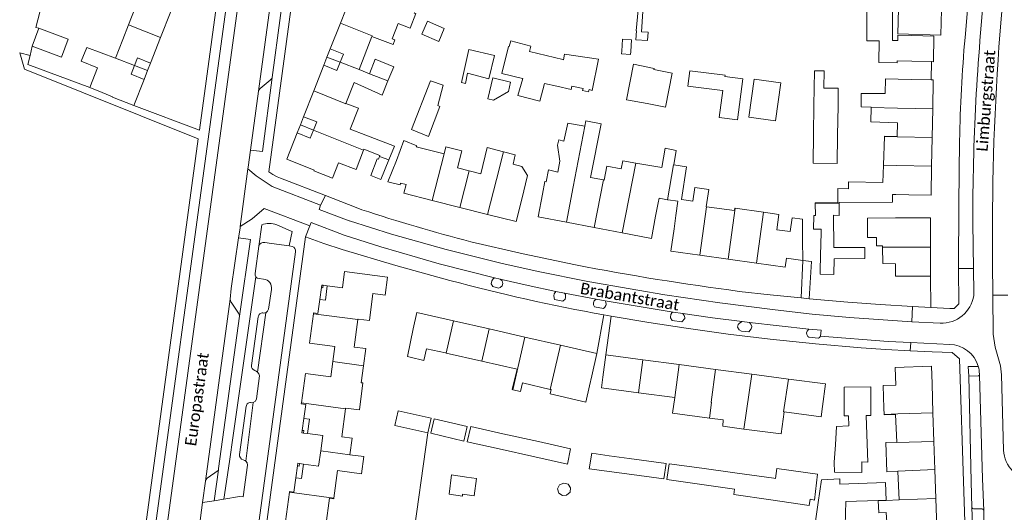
# Model space of a CAD drawing. Extents: x 177628 to 188968, y 384226 to 390673.
# Tile 154 of 256: x 183580 to 183794, y 386141 to 386248. Entities that reach past the tile are written whole.
import ezdxf

# ---------------------------------------------------------------- set-up
doc = ezdxf.new("R2010")
doc.units = 0
for name, color, linetype, lineweight in [('B01_F', 14, 'Continuous', 9), ('B01_T', 14, 'Continuous', 9), ('B02_F', 14, 'Continuous', 9), ('B02_T', 14, 'Continuous', 9), ('B07_D', 14, 'Continuous', 9), ('B11_F', 14, 'Continuous', 9), ('B11_S', 14, 'Continuous', 9), ('B14_F', 14, 'Continuous', 9), ('T03_F', 253, 'Continuous', 9), ('T04_F', 253, 'HAAG', 9), ('T04_T', 253, 'HAAG', 9), ('T05_F', 253, 'Continuous', 9), ('T22_F', 253, 'Continuous', 9), ('T22_T', 253, 'Continuous', 9), ('V00_F', 8, 'Continuous', 9), ('V00_T', 8, 'Continuous', 9), ('Z06', 7, 'Continuous', 9)]:
    doc.layers.add(name, color=color, linetype=linetype, lineweight=lineweight)
doc.styles.add('Legend', font='calibri.ttf')
doc.linetypes.add('HAAG', pattern='A,4,-1,[5,TOPOCAD.SHX,S=0.35,R=0,X=-0.35,Y=-0.35],-1', length=6)

msp = doc.modelspace()

# ---------------------------------------------------------------- linework, layer by layer
at = {"layer": 'B01_F', "linetype": 'Continuous'}
for points in [[(183770.076, 386243.62), (183770.082, 386255.5), (183764.517, 386255.503), (183764.511, 386243.494)], [(183764.511, 386243.494), (183767.188, 386243.493)], [(183774.289, 386244.691), (183771.247, 386244.768)], [(183771.092, 386239.185), (183774.295, 386239.104)], [(183768.55, 386235.221), (183771.329, 386235.166)], [(183597.931, 386232.252), (183595.252, 386233.326)], [(183663.637, 386221.783), (183662.048, 386217.452)], [(183649.414, 386216.952), (183653.245, 386215.5), (183654.861, 386219.714)], [(183654.861, 386219.714), (183654.929, 386219.89), (183658.412, 386218.525), (183658.35, 386218.363)], [(183660.393, 386217.571), (183661.605, 386220.564)], [(183695.16, 386215.434), (183694.633, 386212.802)], [(183689.362, 386209.002), (183690.596, 386214.183)], [(183722.908, 386205.444), (183723.322, 386208.579), (183721.211, 386208.891)], [(183758.439, 386208.129), (183758.437, 386208.34), (183770.08, 386208.38), (183770.063, 386210.061), (183770.849, 386210.046)], [(183753.274, 386208.153), (183753.273, 386208.24)], [(183770.735, 386204.961), (183764.66, 386204.923)], [(183665.673, 386180.773), (183664.409, 386174.721)], [(183704.097, 386168.37), (183703.287, 386164.825)], [(183768.197, 386163.475), (183768.242, 386162.123)], [(183768.242, 386162.123), (183768.244, 386162.048)]]:
    msp.add_lwpolyline(points, dxfattribs=at)
at = {"layer": 'B01_T', "linetype": 'Continuous'}
for points in [[(183649.817, 386247.349), (183652.03, 386252.974)], [(183605.14, 386250.702), (183603.699, 386247.015)], [(183612.898, 386249.885), (183610.672, 386244.233)], [(183647.618, 386241.76), (183649.817, 386247.349)], [(183603.699, 386247.015), (183602.446, 386243.808)], [(183610.672, 386244.233), (183608.486, 386238.682)], [(183653.916, 386237.301), (183656.708, 386244.467)], [(183778.549, 386238.997), (183778.985, 386238.986), (183779.125, 386244.569), (183774.289, 386244.691)], [(183647.618, 386241.76), (183646.905, 386239.949)], [(183649.778, 386238.864), (183650.475, 386240.636), (183647.618, 386241.76)], [(183608.486, 386238.682), (183605.629, 386239.808), (183604.966, 386238.125)], [(183607.833, 386237.026), (183608.486, 386238.682)], [(183646.905, 386239.949), (183646.223, 386238.215)], [(183646.223, 386238.215), (183649.08, 386237.091), (183649.778, 386238.864)], [(183774.295, 386239.104), (183778.549, 386238.997)], [(183604.966, 386238.125), (183604.229, 386236.253), (183607.085, 386235.128)], [(183607.085, 386235.128), (183607.833, 386237.026)], [(183644.014, 386232.6), (183646.223, 386238.215)], [(183607.085, 386235.128), (183604.845, 386229.441)], [(183651.028, 386229.888), (183652.791, 386234.413)], [(183771.329, 386235.166), (183774.21, 386235.109)], [(183774.21, 386235.109), (183778.544, 386235.024)], [(183778.544, 386235.024), (183778.974, 386235.016), (183778.851, 386228.695)], [(183597.931, 386232.252), (183600.217, 386231.335), (183600.193, 386231.274)], [(183641.807, 386226.992), (183644.014, 386232.6)], [(183604.845, 386229.441), (183600.193, 386231.274)], [(183655.351, 386222.966), (183651.966, 386224.291), (183653.741, 386228.826), (183651.028, 386229.888)], [(183778.73, 386222.459), (183778.851, 386228.695)], [(183641.807, 386226.992), (183641.111, 386225.224)], [(183643.961, 386224.082), (183644.664, 386225.868), (183641.807, 386226.992)], [(183641.111, 386225.224), (183640.412, 386223.447)], [(183640.412, 386223.447), (183643.269, 386222.323), (183643.961, 386224.082)], [(183771.09, 386222.68), (183771.148, 386225.693)], [(183649.414, 386216.952), (183648.076, 386213.581), (183644.036, 386215.185), (183644.104, 386215.356), (183638.157, 386217.715), (183640.412, 386223.447)], [(183778.608, 386216.214), (183778.73, 386222.459)], [(183662.048, 386217.452), (183660.192, 386212.809), (183662.836, 386212.145), (183662.942, 386212.549), (183664.149, 386212.246), (183663.661, 386210.314), (183669.83, 386208.755)], [(183773.68, 386209.991), (183778.485, 386209.898), (183778.608, 386216.214)], [(183693.851, 386210.088), (183694.374, 386212.851), (183694.633, 386212.802)], [(183669.83, 386208.755), (183675.854, 386207.233)], [(183681.896, 386205.707), (183688.132, 386204.131), (183689.362, 386209.002)], [(183693.851, 386210.088), (183692.919, 386205.19), (183699.054, 386204.022)], [(183719.06, 386208.223), (183719.26, 386209.265), (183721.108, 386208.911)], [(183721.108, 386208.911), (183721.211, 386208.891)], [(183773.68, 386209.991), (183770.849, 386210.046)], [(183675.854, 386207.233), (183681.896, 386205.707)], [(183718.497, 386205.296), (183719.06, 386208.223)], [(183711.228, 386201.706), (183717.584, 386200.496), (183718.497, 386205.296)], [(183722.908, 386205.444), (183722.506, 386202.6)], [(183750.518, 386200.151), (183750.498, 386204.667), (183748.222, 386204.983), (183747.806, 386201.983), (183744.925, 386202.383)], [(183770.735, 386204.961), (183773.51, 386204.949)], [(183778.355, 386198.599), (183778.378, 386204.931), (183773.51, 386204.949)], [(183699.054, 386204.022), (183705.136, 386202.865)], [(183705.136, 386202.865), (183711.228, 386201.706)], [(183722.506, 386202.6), (183721.822, 386197.682), (183728.112, 386196.807)], [(183750.518, 386200.151), (183750.537, 386195.689)], [(183778.332, 386192.261), (183778.355, 386198.599)], [(183728.112, 386196.807), (183734.274, 386195.95)], [(183734.274, 386195.95), (183740.428, 386195.094)], [(183750.537, 386195.689), (183746.99, 386196.146), (183746.722, 386194.219), (183740.428, 386195.094)], [(183770.715, 386194.946), (183770.706, 386192.289), (183778.332, 386192.261)], [(183646.975, 386190.167), (183650.266, 386189.732), (183650.735, 386193.281), (183660.104, 386192.043), (183659.589, 386188.147), (183656.922, 386188.499), (183656.141, 386182.591), (183653.663, 386182.918), (183653.647, 386182.8)], [(183645.346, 386187.154), (183646.556, 386186.994), (183646.975, 386190.167)], [(183645.692, 386189.771), (183645.346, 386187.154)], [(183645.692, 386189.771), (183645.765, 386190.327), (183646.083, 386190.285)], [(183646.083, 386190.285), (183646.009, 386189.73), (183645.692, 386189.771)], [(183646.975, 386190.167), (183646.083, 386190.285)], [(183643.932, 386184.084), (183643.953, 386184.242), (183644.944, 386184.111), (183645.346, 386187.154)], [(183643.932, 386184.084), (183643.083, 386177.659), (183648.583, 386176.939), (183648.15, 386173.632)], [(183665.673, 386180.773), (183666.486, 386184.337), (183674.445, 386182.522)], [(183653.647, 386182.8), (183652.857, 386176.821), (183655.336, 386176.494), (183654.841, 386172.748)], [(183674.445, 386182.522), (183682.209, 386180.751)], [(183682.209, 386180.751), (183689.972, 386178.981)], [(183689.972, 386178.981), (183697.736, 386177.21)], [(183697.736, 386177.21), (183705.695, 386175.395)], [(183665.045, 386174.576), (183664.409, 386174.721)], [(183672.842, 386175.495), (183672.73, 386175.521)], [(183680.606, 386173.726), (183672.842, 386175.495)], [(183705.695, 386175.395), (183704.593, 386170.562)], [(183707.619, 386175.102), (183706.974, 386170.228)], [(183715.726, 386174.029), (183707.619, 386175.102)], [(183641.327, 386164.64), (183642.192, 386171.034), (183647.713, 386170.296), (183648.15, 386173.632)], [(183654.841, 386172.748), (183654.35, 386169.031)], [(183688.313, 386171.969), (183680.606, 386173.726)], [(183715.726, 386174.029), (183723.634, 386172.983)], [(183723.634, 386172.983), (183731.542, 386171.937)], [(183770.699, 386172.373), (183778.564, 386172.636), (183778.692, 386168.798)], [(183704.593, 386170.562), (183704.097, 386168.37)], [(183706.974, 386170.228), (183706.673, 386167.941), (183714.778, 386166.869)], [(183731.542, 386171.937), (183739.48, 386170.886)], [(183739.48, 386170.886), (183747.411, 386169.837)], [(183747.411, 386169.837), (183755.466, 386168.771), (183754.812, 386163.829)], [(183768.197, 386163.475), (183768.032, 386168.442), (183770.828, 386168.535)], [(183778.692, 386168.798), (183778.903, 386162.482)], [(183714.778, 386166.869), (183722.687, 386165.822)], [(183641.327, 386164.64), (183641.303, 386164.461), (183642.294, 386164.327), (183641.883, 386161.264)], [(183754.812, 386163.829), (183754.523, 386161.611), (183746.523, 386162.669)], [(183778.903, 386162.482), (183779.112, 386156.222)], [(183641.529, 386158.67), (183641.883, 386161.264)], [(183642.672, 386157.957), (183643.089, 386161.101), (183641.883, 386161.264)], [(183641.529, 386158.67), (183641.453, 386158.112), (183641.77, 386158.071)], [(183641.529, 386158.67), (183641.846, 386158.626), (183641.77, 386158.071)], [(183642.672, 386157.957), (183641.77, 386158.071)], [(183645.534, 386154.19), (183645.984, 386157.52), (183642.672, 386157.957)], [(183779.112, 386156.222), (183779.314, 386150.152)], [(183641.785, 386151.317), (183645.085, 386150.871), (183645.534, 386154.19)], [(183640.148, 386148.318), (183641.357, 386148.15), (183641.785, 386151.317)], [(183640.503, 386150.939), (183640.148, 386148.318)], [(183640.503, 386150.939), (183640.578, 386151.494), (183640.895, 386151.451)], [(183640.895, 386151.451), (183640.82, 386150.896), (183640.503, 386150.939)], [(183641.785, 386151.317), (183640.895, 386151.451)], [(183779.314, 386150.152), (183779.525, 386143.832)], [(183638.707, 386145.198), (183638.73, 386145.368), (183639.72, 386145.232), (183640.148, 386148.318)], [(183642.87, 386134.753), (183643.322, 386138.061), (183637.833, 386138.811), (183638.707, 386145.198)], [(183779.525, 386143.832), (183779.737, 386137.476), (183774.69, 386137.308)]]:
    msp.add_lwpolyline(points, dxfattribs=at)
at = {"layer": 'B02_F', "linetype": 'Continuous'}
for points in [[(183669.476, 386234.796), (183665.332, 386224.23), (183669.038, 386222.677)], [(183684.963, 386236.435), (183689.521, 386235.35)], [(183689.521, 386235.35), (183689.529, 386235.348), (183688.486, 386231.627), (183693.287, 386230.362), (183694.285, 386234.223), (183696.983, 386233.626)], [(183696.983, 386233.626), (183700.111, 386232.933)], [(183658.35, 386218.363), (183658.104, 386217.723), (183657.839, 386217.836), (183656.449, 386214.19), (183658.662, 386213.297), (183660.393, 386217.571)], [(183753.304, 386205.496), (183753.274, 386208.153)], [(183757.223, 386205.526), (183758.467, 386205.495), (183758.439, 386208.129)], [(183760.527, 386161.803), (183760.552, 386159.647), (183757.925, 386159.503), (183757.65, 386155.515)], [(183759.555, 386163.1), (183759.556, 386161.814), (183760.527, 386161.828), (183760.527, 386161.803)], [(183765.367, 386163.3), (183765.37, 386161.896)], [(183757.65, 386155.515), (183757.39, 386151.757), (183757.448, 386149.522)]]:
    msp.add_lwpolyline(points, dxfattribs=at)
at = {"layer": 'B02_T', "linetype": 'Continuous'}
for points in [[(183753.304, 386205.496), (183752.926, 386205.493), (183752.856, 386202.504), (183754.536, 386202.464), (183754.441, 386198.51)], [(183757.223, 386205.526), (183757.275, 386198.527)], [(183754.417, 386197.535), (183754.299, 386192.667), (183757.328, 386192.593), (183757.345, 386196.058), (183764.082, 386196.106), (183764.065, 386198.536)], [(183754.441, 386198.51), (183754.417, 386197.535)], [(183757.275, 386198.527), (183757.275, 386198.486), (183764.065, 386198.536)], [(183759.555, 386163.1), (183759.55, 386168.107), (183765.363, 386168.113), (183765.367, 386163.3)], [(183759.921, 386143.14), (183759.739, 386135.334), (183752.943, 386136.345)]]:
    msp.add_lwpolyline(points, dxfattribs=at)
at = {"layer": 'B07_D', "linetype": 'Continuous'}
for points in [[(183649.817, 386247.349), (183656.776, 386244.641), (183656.708, 386244.467)], [(183603.699, 386247.015), (183610.672, 386244.233)], [(183600.821, 386239.713), (183604.966, 386238.125)], [(183646.905, 386239.949), (183649.778, 386238.864)], [(183649.778, 386238.864), (183653.916, 386237.301)], [(183604.966, 386238.125), (183607.833, 386237.026)], [(183656.174, 386236.365), (183660.194, 386234.792)], [(183644.014, 386232.6), (183651.006, 386229.832), (183651.028, 386229.888)], [(183765.441, 386229.024), (183771.207, 386228.833), (183778.851, 386228.695)], [(183641.111, 386225.224), (183643.961, 386224.082)], [(183643.961, 386224.082), (183654.861, 386219.714)], [(183699.054, 386204.022), (183700.502, 386211.702), (183703.049, 386224.902)], [(183768.343, 386222.695), (183771.089, 386222.611), (183778.73, 386222.459)], [(183658.35, 386218.363), (183660.393, 386217.571)], [(183669.83, 386208.755), (183672.396, 386218.888)], [(183681.896, 386205.707), (183683.799, 386213.301), (183685.365, 386219.334)], [(183675.854, 386207.233), (183677.86, 386215.215)], [(183711.228, 386201.706), (183714.146, 386216.898)], [(183721.108, 386208.911), (183722.406, 386216.54), (183722.451, 386216.533)], [(183768.131, 386216.448), (183770.969, 386216.358), (183778.608, 386216.214)], [(183705.136, 386202.865), (183707.114, 386213.22)], [(183728.112, 386196.807), (183729.564, 386207.359)], [(183734.274, 386195.95), (183735.808, 386207.094)], [(183753.274, 386208.153), (183758.439, 386208.129)], [(183740.428, 386195.094), (183741.985, 386206.202)], [(183767.919, 386198.589), (183778.355, 386198.599)], [(183643.932, 386184.084), (183653.647, 386182.8)], [(183674.445, 386182.522), (183672.842, 386175.495)], [(183682.209, 386180.751), (183680.606, 386173.726)], [(183689.972, 386178.981), (183687.358, 386167.519)], [(183697.736, 386177.21), (183695.54, 386167.578)], [(183648.15, 386173.632), (183654.841, 386172.748)], [(183715.726, 386174.029), (183714.778, 386166.869)], [(183723.634, 386172.983), (183722.687, 386165.822)], [(183731.542, 386171.937), (183730.595, 386164.776)], [(183737.701, 386158.957), (183739.48, 386170.886)], [(183747.411, 386169.837), (183746.364, 386162.69), (183746.523, 386162.669)], [(183650.953, 386163.368), (183641.327, 386164.64)], [(183730.218, 386161.351), (183730.68, 386164.765)], [(183730.595, 386164.776), (183730.68, 386164.765)], [(183768.242, 386162.123), (183771.219, 386162.247), (183778.903, 386162.482)], [(183771.001, 386156.123), (183771.006, 386155.992), (183779.112, 386156.222)], [(183651.905, 386153.338), (183645.534, 386154.19)], [(183771.257, 386149.725), (183771.254, 386149.803), (183779.314, 386150.152)], [(183648.397, 386143.917), (183638.707, 386145.198)], [(183766.966, 386143.362), (183768.734, 386143.418)], [(183771.503, 386143.543), (183779.525, 386143.832)]]:
    msp.add_lwpolyline(points, dxfattribs=at)
at = {"layer": 'B11_F', "linetype": 'Continuous'}
for points in [[(183767.188, 386243.493), (183767.127, 386238.83), (183771.091, 386238.767), (183771.092, 386239.185)], [(183771.247, 386244.768), (183771.225, 386243.615), (183770.076, 386243.62)], [(183665.045, 386174.576), (183668.029, 386173.9)], [(183672.73, 386175.521), (183668.599, 386176.436), (183668.029, 386173.9)], [(183730.218, 386161.351), (183722.199, 386162.43), (183722.687, 386165.822)], [(183737.701, 386158.957), (183733.098, 386159.551), (183733.236, 386160.966), (183730.218, 386161.351)], [(183771.756, 386137.21), (183768.89, 386137.62), (183768.714, 386140.738), (183767.082, 386140.674), (183766.966, 386143.362)], [(183768.734, 386143.418), (183771.503, 386143.543)]]:
    msp.add_lwpolyline(points, dxfattribs=at)
at = {"layer": 'B11_S', "linetype": 'Continuous'}
for points in [[(183665.944, 386249.721), (183665.886, 386249.575), (183666.23, 386249.449), (183665.01, 386246.3), (183662.412, 386247.326), (183661.123, 386243.994), (183661.676, 386243.776), (183661.298, 386242.743), (183656.708, 386244.467)], [(183600.821, 386239.713), (183602.446, 386243.808)], [(183594.571, 386242.108), (183593.371, 386239.092), (183596.944, 386237.659), (183595.252, 386233.326)], [(183594.571, 386242.108), (183600.821, 386239.713)], [(183656.174, 386236.365), (183653.916, 386237.301)], [(183652.791, 386234.413), (183658.954, 386231.688), (183660.194, 386234.792)], [(183765.441, 386229.024), (183765.442, 386229.083), (183763.241, 386229.144), (183763.291, 386232.072), (183768.484, 386232.022), (183768.55, 386235.221)], [(183771.148, 386225.693), (183765.385, 386225.906), (183765.441, 386229.024)], [(183703.049, 386224.902), (183703.282, 386226.078), (183706.634, 386225.424), (183704.332, 386213.757), (183707.114, 386213.22)], [(183695.16, 386215.434), (183697.192, 386214.926), (183697.646, 386217.295), (183697.113, 386220.775), (183697.403, 386221.936), (183698.524, 386221.671), (183699.341, 386225.614), (183703.049, 386224.902)], [(183661.605, 386220.564), (183655.351, 386222.966)], [(183663.637, 386221.783), (183666.44, 386220.65), (183666.346, 386220.402), (183672.396, 386218.888)], [(183768.343, 386222.695), (183768.131, 386216.448)], [(183771.09, 386222.68), (183768.345, 386222.764), (183768.343, 386222.695)], [(183672.396, 386218.888), (183672.786, 386220.414), (183676.26, 386219.569), (183675.343, 386215.872), (183677.86, 386215.215)], [(183677.86, 386215.215), (183680.44, 386214.541), (183681.797, 386220.254), (183685.365, 386219.334)], [(183714.146, 386216.898), (183719.85, 386215.935), (183720.561, 386220.136), (183722.989, 386219.667), (183722.451, 386216.533)], [(183685.365, 386219.334), (183687.896, 386218.681), (183687.429, 386216.625), (183689.323, 386216.182), (183690.596, 386214.183)], [(183707.114, 386213.22), (183707.289, 386213.186), (183707.841, 386216.256), (183710.953, 386215.631), (183711.313, 386217.376), (183714.146, 386216.898)], [(183722.451, 386216.533), (183725.237, 386216.082), (183724.126, 386208.928), (183726.629, 386208.579), (183727.062, 386211.601), (183730.088, 386211.122), (183729.503, 386207.367), (183729.564, 386207.359)], [(183768.131, 386216.448), (183768.002, 386212.635), (183760.481, 386212.787), (183760.477, 386211.274), (183758.176, 386211.333), (183758.208, 386208.292), (183753.273, 386208.24)], [(183729.564, 386207.359), (183735.645, 386206.586), (183735.729, 386207.105), (183735.808, 386207.094)], [(183735.808, 386207.094), (183741.985, 386206.202)], [(183741.985, 386206.202), (183745.343, 386205.717), (183744.925, 386202.383)], [(183767.919, 386198.589), (183767.914, 386198.858), (183766.603, 386198.867), (183766.625, 386200.676), (183764.648, 386200.673), (183764.66, 386204.923)], [(183770.715, 386194.946), (183767.99, 386195.051), (183767.919, 386198.589)], [(183770.828, 386168.535), (183770.699, 386172.373)], [(183687.358, 386167.519), (183687.251, 386167.542), (183688.313, 386171.969)], [(183654.35, 386169.031), (183654.699, 386168.995), (183653.987, 386163.141), (183650.973, 386163.52)], [(183695.54, 386167.578), (183689.494, 386168.986), (183689.065, 386167.15), (183687.358, 386167.519)], [(183703.287, 386164.825), (183695.52, 386166.63), (183695.716, 386167.537), (183695.54, 386167.578)], [(183650.953, 386163.368), (183650.13, 386157.238), (183652.388, 386156.934), (183651.905, 386153.338)], [(183650.953, 386163.368), (183650.973, 386163.52)], [(183746.523, 386162.669), (183745.826, 386157.909), (183737.701, 386158.957)], [(183771.001, 386156.123), (183770.761, 386162.148), (183768.244, 386162.048)], [(183771.257, 386149.725), (183768.857, 386149.655), (183768.67, 386156.055), (183771.001, 386156.123)], [(183651.905, 386153.338), (183654.902, 386152.935), (183654.404, 386149.223), (183649.203, 386149.921), (183648.397, 386143.917)], [(183771.503, 386143.543), (183771.257, 386149.725)], [(183649.29, 386133.905), (183649.775, 386137.512), (183646.627, 386137.935), (183647.423, 386143.861), (183648.372, 386143.734), (183648.397, 386143.917)]]:
    msp.add_lwpolyline(points, dxfattribs=at)
at = {"layer": 'B14_F', "linetype": 'Continuous'}
for points in [[(183715.922, 386253.327), (183714.961, 386253.429), (183714.233, 386245.691), (183714.327, 386245.682), (183714.191, 386243.779), (183716.748, 386243.58), (183716.873, 386245.389), (183715.392, 386245.488), (183715.922, 386253.327)], [(183771.386, 386250.532), (183780.762, 386250.262), (183780.604, 386244.755), (183771.228, 386245.025), (183771.386, 386250.532)], [(183668.773, 386247.777), (183667.588, 386244.942), (183671.269, 386243.403), (183672.454, 386246.238), (183668.773, 386247.777)], [(183582.705, 386242.392), (183584.165, 386246.254)], [(183584.165, 386246.254), (183590.504, 386243.858), (183589.044, 386239.996), (183582.705, 386242.392)], [(183684.963, 386236.435), (183686.426, 386242.313), (183686.62, 386242.257), (183686.944, 386243.519), (183691.3, 386242.397), (183691.012, 386241.214), (183691.041, 386241.207)], [(183713.251, 386243.736), (183711.29, 386243.857), (183711.132, 386241.305)], [(183713.093, 386241.184), (183713.251, 386243.736)], [(183677.788, 386241.613), (183683.375, 386240.295), (183682.178, 386235.253), (183677.544, 386236.516), (183677.074, 386234.251), (183676.201, 386234.47), (183677.788, 386241.613)], [(183691.041, 386241.207), (183698.294, 386239.44)], [(183713.093, 386241.184), (183713.035, 386240.545), (183711.071, 386240.709), (183711.132, 386241.305)], [(183660.194, 386234.792), (183661.434, 386237.896), (183657.384, 386239.509), (183656.174, 386236.365)], [(183698.294, 386239.44), (183698.428, 386239.407), (183698.662, 386240.596), (183706.026, 386239.513), (183704.68, 386232.693), (183703.986, 386232.891), (183703.869, 386232.424), (183702.586, 386232.729), (183702.679, 386233.13), (183700.263, 386233.638), (183700.111, 386232.933)], [(183716.638, 386229.838), (183712.171, 386230.692), (183713.645, 386238.407)], [(183713.645, 386238.407), (183718.173, 386237.506), (183718.128, 386237.284)], [(183718.128, 386237.284), (183722.066, 386236.517), (183720.648, 386229.072), (183716.638, 386229.838)], [(183725.954, 386237.024), (183725.512, 386233.671), (183733.061, 386232.677)], [(183733.568, 386235.727), (183733.606, 386236.016), (183725.954, 386237.024)], [(183758.283, 386233.19), (183755.132, 386233.234), (183755.185, 386236.96), (183753.081, 386236.989), (183752.975, 386229.438)], [(183669.476, 386234.796), (183672.177, 386233.864), (183671.061, 386229.433), (183671.509, 386229.241), (183669.038, 386222.677)], [(183683.03, 386235.445), (183686.866, 386234.51), (183686.414, 386232.512), (183683.197, 386230.582), (183681.906, 386230.921), (183683.03, 386235.445)], [(183733.061, 386232.677), (183733.108, 386232.671), (183732.34, 386226.839), (183736.294, 386226.318), (183737.466, 386235.214), (183733.568, 386235.727)], [(183745.746, 386234.353), (183744.585, 386226.086), (183738.82, 386226.895), (183739.981, 386235.163), (183745.746, 386234.353)], [(183758.228, 386229.264), (183758.283, 386233.19)], [(183752.975, 386229.438), (183752.888, 386223.169)], [(183758.14, 386223.008), (183758.228, 386229.264)], [(183752.888, 386223.169), (183752.799, 386216.846), (183758.053, 386216.772), (183758.14, 386223.008)], [(183668.893, 386158.147), (183669.6, 386161.315), (183662.424, 386162.927), (183661.717, 386159.759), (183668.893, 386158.147)], [(183764.365, 386161.885), (183765.37, 386161.896)], [(183764.566, 386155.762), (183764.365, 386161.885)], [(183670.243, 386161.202), (183669.49, 386158.03), (183676.7, 386156.318), (183677.453, 386159.49), (183670.243, 386161.202)], [(183685.174, 386157.942), (183678.203, 386159.488), (183677.441, 386156.194), (183684.42, 386154.635)], [(183692.95, 386156.217), (183685.174, 386157.942)], [(183699.289, 386151.314), (183699.943, 386154.666), (183692.95, 386156.217)], [(183757.448, 386149.522), (183763.398, 386149.513), (183763.424, 386151.774), (183764.697, 386151.748), (183764.566, 386155.762)], [(183684.42, 386154.635), (183692.193, 386152.899)], [(183692.193, 386152.899), (183699.289, 386151.314)], [(183704.63, 386153.663), (183704.001, 386150.285), (183712.247, 386149.181)], [(183708.359, 386153.096), (183704.63, 386153.663)], [(183712.719, 386152.525), (183708.359, 386153.096)], [(183712.247, 386149.181), (183720.309, 386148.102), (183720.781, 386151.469), (183712.719, 386152.525)], [(183728.075, 386146.951), (183720.937, 386147.96), (183721.406, 386151.374), (183728.564, 386150.394)], [(183678.932, 386144.396), (183676.438, 386144.73), (183676.388, 386144.355), (183673.487, 386144.743), (183674.053, 386148.98), (183677.328, 386148.481)], [(183728.564, 386150.394), (183736.268, 386149.34)], [(183736.268, 386149.34), (183744.249, 386148.248)], [(183744.614, 386148.198), (183744.905, 386150.322), (183753.747, 386149.112), (183753.078, 386143.482), (183752.164, 386143.649), (183751.946, 386142.284), (183743.556, 386143.516)], [(183677.328, 386148.481), (183679.441, 386148.198), (183678.932, 386144.396)], [(183698.46, 386147.178), (183697.534, 386146.802), (183697.145, 386145.916), (183697.416, 386145.017), (183698.206, 386144.467), (183699.112, 386144.512), (183699.846, 386145.208), (183699.929, 386146.115), (183699.429, 386146.928), (183698.46, 386147.178)], [(183735.682, 386145.875), (183728.075, 386146.951)], [(183744.249, 386148.248), (183744.614, 386148.198)], [(183768.734, 386143.418), (183768.597, 386147.307), (183758.612, 386146.968), (183758.583, 386148.085), (183754.592, 386147.912), (183753.882, 386142.929)], [(183743.556, 386143.516), (183735.526, 386144.696), (183735.682, 386145.875)], [(183753.882, 386142.929), (183752.943, 386136.345)], [(183759.921, 386143.14), (183766.966, 386143.362)]]:
    msp.add_lwpolyline(points, dxfattribs=at)
at = {"layer": 'T03_F', "linetype": 'Continuous'}
for points in [[(183584.165, 386246.254), (183583.488, 386246.428), (183586.427, 386257.908)], [(183582.218, 386240.363), (183582.705, 386242.392)], [(183595.252, 386233.326), (183581.732, 386238.339), (183582.218, 386240.363)], [(183665.431, 386133.76), (183668.893, 386158.147)]]:
    msp.add_lwpolyline(points, dxfattribs=at)
at = {"layer": 'T04_F', "linetype": 'HAAG'}
for points in [[(183752.437, 386195.444), (183751.957, 386187.354)], [(183778.332, 386192.261), (183778.438, 386185.452)]]:
    msp.add_lwpolyline(points, dxfattribs=at)
at = {"layer": 'T04_T', "linetype": 'HAAG'}
for points in [[(183788.18, 386271.294), (183785.897, 386244.263)], [(183636.77, 386213.636), (183646.568, 386209.826)], [(183646.568, 386209.826), (183653.269, 386207.221)], [(183760.39, 386186.626), (183767.396, 386186.102), (183774.44, 386185.65)], [(183774.44, 386185.65), (183778.438, 386185.452)], [(183778.438, 386185.452), (183782.561, 386185.248)], [(183763.252, 386176.665), (183768.613, 386176.303), (183773.965, 386176.003)], [(183773.965, 386176.003), (183778.706, 386175.787)]]:
    msp.add_lwpolyline(points, dxfattribs=at)
at = {"layer": 'T05_F', "linetype": 'Continuous'}
msp.add_lwpolyline([(183778.544, 386235.024), (183778.549, 386238.997)], dxfattribs=at)
at = {"layer": 'T22_F', "linetype": 'Continuous'}
for points in [[(183579.97, 386240.92), (183582.218, 386240.363)], [(183752.437, 386195.444), (183750.537, 386195.689)]]:
    msp.add_lwpolyline(points, dxfattribs=at)
at = {"layer": 'T22_T', "linetype": 'Continuous'}
for points in [[(183750.196, 386187.52), (183751.957, 386187.354)], [(183707.206, 386183.809), (183708.835, 386183.515)]]:
    msp.add_lwpolyline(points, dxfattribs=at)
at = {"layer": 'V00_F', "linetype": 'Continuous'}
for points in [[(183618.871, 386222.169), (183581.004, 386237.319), (183579.97, 386240.92)], [(183604.845, 386229.441), (183619.126, 386224.04)], [(183634.989, 386211.78), (183631.47, 386214.11), (183629.68, 386215.612)], [(183633.195, 386207.014), (183630.608, 386204.747), (183628.011, 386203.057)], [(183638.676, 386198.831), (183639.291, 386202.019)], [(183750.537, 386195.689), (183750.196, 386187.52)], [(183684.655, 386191.598), (183685.073, 386191.231), (183685.233, 386190.636), (183685.073, 386190.121), (183684.612, 386189.82), (183684.251, 386189.67), (183683.036, 386190), (183682.699, 386190.622), (183682.812, 386191.257), (183683.091, 386191.696), (183683.36, 386191.906)], [(183698.654, 386188.56), (183698.84, 386188.252), (183698.844, 386187.588), (183698.782, 386187.279), (183698.297, 386186.799), (183696.463, 386187.16), (183696.311, 386188.003), (183696.384, 386188.417), (183696.775, 386188.937)], [(183707.473, 386186.901), (183707.648, 386186.611), (183707.688, 386186.092), (183707.623, 386185.831), (183707.448, 386185.504), (183707.116, 386185.213), (183705.156, 386185.553), (183704.925, 386185.981), (183704.994, 386186.442), (183705.103, 386186.877), (183705.561, 386187.248)], [(183705.695, 386175.395), (183707.206, 386183.809)], [(183707.619, 386175.102), (183708.835, 386183.515)], [(183724.417, 386184.125), (183724.69, 386183.67), (183724.835, 386183.264), (183724.842, 386183.046), (183724.199, 386182.307), (183722.122, 386182.634), (183721.757, 386183.204), (183721.699, 386183.342), (183721.789, 386183.889), (183722, 386184.238), (183722.297, 386184.443)], [(183738.935, 386182.164), (183739.223, 386181.768), (183739.458, 386181.293), (183739.382, 386180.927), (183739.317, 386180.789), (183738.779, 386180.146), (183737.203, 386180.287), (183736.707, 386180.581), (183736.359, 386181.162), (183736.486, 386181.731), (183736.794, 386182.039), (183737.337, 386182.361)], [(183754.406, 386179.161), (183754.217, 386178.906), (183753.97, 386178.783), (183751.849, 386178.973), (183751.629, 386179.136), (183751.397, 386179.564), (183751.389, 386179.906), (183751.484, 386180.283), (183751.849, 386180.742)], [(183788.766, 386172.614), (183786.604, 386172.603), (183786.679, 386170.488)], [(183786.679, 386170.488), (183788.806, 386170.544), (183789.029, 386170.675)], [(183789.985, 386138.288), (183787.482, 386138.2), (183787.387, 386141.869)]]:
    msp.add_lwpolyline(points, dxfattribs=at)
at = {"layer": 'V00_T', "linetype": 'Continuous'}
for points in [[(183642.793, 386298.418), (183638.93, 386270), (183641.59, 386269.16), (183634.22, 386214.99)], [(183619.126, 386224.04), (183625.961, 386274.332)], [(183601.357, 386080.201), (183602.772, 386088.449), (183627.27, 386267.977), (183627.399, 386268.324), (183627.638, 386268.607), (183630.049, 386270.69), (183630.155, 386270.882)], [(183630.155, 386270.882), (183605.531, 386090.099), (183603.686, 386079.239)], [(183791.439, 386271.02), (183789.412, 386246.905)], [(183793.271, 386242.249), (183795.64, 386270.739)], [(183632.012, 386232.538), (183636.57, 386266.233)], [(183634.944, 386235.554), (183638.608, 386262.636)], [(183634.944, 386235.554), (183632.84, 386219.399), (183630.241, 386219.696)], [(183634.944, 386235.554), (183634.808, 386235.226), (183634.563, 386234.968), (183632.386, 386233.123), (183632.146, 386232.864), (183632.012, 386232.538)], [(183630.241, 386219.696), (183632.012, 386232.538)], [(183599.602, 386082.615), (183600.751, 386089.297), (183603.53, 386109.28), (183618.871, 386222.169)], [(183784.482, 386193.914), (183784.53, 386207.94), (183784.69, 386221.77)], [(183629.736, 386216.035), (183630.241, 386219.696)], [(183628.011, 386203.057), (183629.68, 386215.612)], [(183629.68, 386215.612), (183629.736, 386216.035)], [(183634.22, 386214.99), (183635.088, 386214.385), (183636.039, 386213.92)], [(183636.039, 386213.92), (183636.77, 386213.636)], [(183645.516, 386207.731), (183634.989, 386211.78)], [(183646.568, 386209.826), (183645.516, 386207.731)], [(183643.175, 386203.24), (183633.195, 386207.014)], [(183651.73, 386204.296), (183645.188, 386206.817), (183645.516, 386207.731)], [(183653.269, 386207.221), (183654.53, 386206.73)], [(183627.963, 386202.695), (183627.659, 386200.633)], [(183627.963, 386202.695), (183628.011, 386203.057)], [(183632.691, 386203.43), (183632.054, 386198.758)], [(183639.291, 386202.019), (183639.115, 386202.089), (183635.965, 386203.457)], [(183643.175, 386203.24), (183642.255, 386200.832)], [(183650.677, 386201.224), (183643.468, 386203.97), (183643.175, 386203.24)], [(183651.785, 386204.278), (183651.73, 386204.296)], [(183660.985, 386201.436), (183656.377, 386202.832), (183651.785, 386204.278)], [(183642.255, 386200.832), (183625.225, 386075.554), (183612.842, 386078.511)], [(183627.659, 386200.633), (183626.062, 386189.566), (183625.817, 386187.257)], [(183627.659, 386200.633), (183630.235, 386200.239), (183627.861, 386183.579)], [(183642.255, 386200.832), (183646.235, 386199.386), (183650.216, 386198.098)], [(183666.644, 386196.295), (183658.635, 386198.676), (183650.677, 386201.224)], [(183684.77, 386195.1), (183672.833, 386198.101), (183660.985, 386201.436)], [(183632.054, 386198.758), (183631.252, 386192.852), (183631.268, 386192.471), (183631.429, 386192.125)], [(183633.389, 386199.596), (183634.802, 386199.347), (183638.676, 386198.831)], [(183638.676, 386198.831), (183639.297, 386198.748), (183639.298, 386198.723)], [(183650.216, 386198.098), (183661.915, 386194.577), (183673.697, 386191.348)], [(183678.225, 386199.751), (183689.614, 386197.157), (183701.035, 386194.711)], [(183640.069, 386197.534), (183623.868, 386077.973), (183616.84, 386079.001)], [(183683.36, 386191.906), (183677.348, 386193.396), (183671.359, 386194.978), (183666.644, 386196.295)], [(183684.77, 386195.1), (183692.907, 386193.259)], [(183782.561, 386185.248), (183783.54, 386185.2), (183784.53, 386186.23), (183784.482, 386193.914)], [(183784.482, 386193.914), (183787.739, 386193.903)], [(183787.739, 386193.903), (183787.827, 386188.604), (183787.771, 386188.065)], [(183791.96, 386188.092), (183791.902, 386195.14)], [(183626.455, 386157.529), (183631.429, 386192.125)], [(183632.121, 386191.736), (183631.733, 386191.856), (183631.429, 386192.125)], [(183633.112, 386191.628), (183632.121, 386191.736)], [(183684.655, 386191.598), (183683.36, 386191.906)], [(183696.775, 386188.937), (183690.705, 386190.221), (183684.655, 386191.598)], [(183714.6, 386189.177), (183703.735, 386191.117), (183692.907, 386193.259)], [(183634.185, 386185.069), (183634.796, 386189.358)], [(183620.424, 386147.625), (183625.817, 386187.257)], [(183627.861, 386183.579), (183627.809, 386183.888), (183627.661, 386184.165), (183626.03, 386186.56), (183625.855, 386186.888), (183625.817, 386187.257)], [(183698.654, 386188.56), (183696.775, 386188.937)], [(183698.654, 386188.56), (183705.561, 386187.248)], [(183707.473, 386186.901), (183705.561, 386187.248)], [(183720.527, 386188.206), (183714.6, 386189.177)], [(183744.514, 386184.902), (183732.504, 386186.432), (183720.527, 386188.206)], [(183736.663, 386188.951), (183743.426, 386188.201), (183750.196, 386187.52)], [(183751.957, 386187.354), (183760.39, 386186.626)], [(183795.21, 386188.105), (183791.96, 386188.092)], [(183791.96, 386188.092), (183792.03, 386179.63), (183792.43, 386176.8), (183793.59, 386172.75), (183793.8, 386170.74), (183794.286, 386154.386)], [(183633.568, 386184.298), (183633.977, 386184.603), (183634.185, 386185.069)], [(183722.297, 386184.443), (183714.877, 386185.623), (183707.473, 386186.901)], [(183774.44, 386185.65), (183774.276, 386182.343)], [(183623.297, 386150.35), (183627.861, 386183.579)], [(183630.476, 386172.819), (183631.934, 386183.367)], [(183631.772, 386171.317), (183633.568, 386184.298)], [(183633.568, 386184.298), (183633.365, 386184.241), (183633.155, 386184.227), (183632.958, 386184.267)], [(183708.835, 386183.515), (183716.976, 386182.138), (183725.142, 386180.92)], [(183724.417, 386184.125), (183722.297, 386184.443)], [(183737.337, 386182.361), (183730.872, 386183.205), (183724.417, 386184.125)], [(183774.276, 386182.343), (183760.693, 386183.233), (183752.598, 386184.012), (183744.514, 386184.902)], [(183725.142, 386180.92), (183734.285, 386179.588), (183743.463, 386178.529)], [(183738.935, 386182.164), (183737.337, 386182.361)], [(183751.849, 386180.742), (183745.388, 386181.416), (183738.935, 386182.164)], [(183774.276, 386182.343), (183780.473, 386182.025)], [(183751.849, 386180.742), (183754.541, 386180.483), (183754.406, 386179.161)], [(183774.054, 386177.809), (183769.14, 386178.05), (183754.406, 386179.161)], [(183743.463, 386178.529), (183753.348, 386177.494), (183763.252, 386176.665)], [(183773.965, 386176.003), (183774.054, 386177.809)], [(183774.054, 386177.809), (183782.556, 386177.39)], [(183778.706, 386175.787), (183783.09, 386175.63), (183784.71, 386174.22), (183785.63, 386145.37)], [(183631.772, 386171.317), (183631.49, 386171.549), (183631.164, 386171.712)], [(183631.517, 386165.555), (183632.189, 386170.543), (183632.034, 386170.959), (183631.772, 386171.317)], [(183786.679, 386170.488), (183787.201, 386147.547), (183787.387, 386141.869)], [(183789.029, 386170.675), (183789.02, 386170.95)], [(183789.945, 386141.175), (183789.715, 386148.139), (183789.029, 386170.675)], [(183627.83, 386153.408), (183629.328, 386163.9)], [(183629.202, 386151.972), (183630.853, 386164.754)], [(183630.853, 386164.754), (183630.473, 386164.665)], [(183630.853, 386164.754), (183631.306, 386165.055), (183631.517, 386165.555)], [(183625.646, 386151.901), (183626.455, 386157.529)], [(183624.467, 386143.7), (183625.646, 386151.901)], [(183629.574, 386151.109), (183628.624, 386144.157), (183627.835, 386144.264), (183624.467, 386143.7)], [(183629.202, 386151.972), (183629.025, 386152.093), (183628.647, 386152.214)], [(183629.574, 386151.109), (183629.49, 386151.584), (183629.202, 386151.972)], [(183620.424, 386147.625), (183620.565, 386147.968), (183620.829, 386148.23), (183623.173, 386149.941), (183623.263, 386150.098)], [(183622.358, 386143.347), (183623.263, 386150.098)], [(183623.263, 386150.098), (183623.297, 386150.35)], [(183619.783, 386142.916), (183620.424, 386147.625)], [(183785.63, 386145.37), (183786.38, 386123.501), (183786.642, 386117.601), (183785.568, 386116.618), (183763.08, 386115.633), (183763.174, 386113.542), (183757.798, 386113.316), (183724.408, 386116.609), (183724.794, 386120.558), (183698.464, 386123.172), (183698.651, 386125.055), (183689.62, 386125.946), (183688.839, 386117.284), (183690.737, 386117.046), (183687.88, 386088.625), (183661.515, 386091.199), (183660.446, 386081.345)], [(183619.031, 386137.385), (183619.783, 386142.916)], [(183622.358, 386143.347), (183619.783, 386142.916)], [(183624.467, 386143.7), (183622.358, 386143.347)], [(183787.7, 386141.549), (183789.476, 386141.578)], [(183789.945, 386141.175), (183789.946, 386141.131), (183789.985, 386138.288)]]:
    msp.add_lwpolyline(points, dxfattribs=at)
for centre, radius, start, end in [((184258.591, 386205.568), 470.996, 174.96496, 181.41917), ((184100.636, 386216.095), 315.997, 174.88583, 178.97094), ((184360.208, 386202.199), 568.349, 175.95921, 180.71167), ((183773.761, 386567.826), 380.271, 251.72725, 255.44969), ((183634.361, 386199.423), 4.341, 68.31723, 112.62776), ((183633.133, 386198.521), 1.105, 76.62051, 167.61374), ((183639.044, 386197.714), 1.041, 350.06789, 75.85441), ((183814.216, 386781.714), 597.815, 259.086658, 262.546179), ((183632.865, 386189.685), 1.958, 350.38227, 82.75749), ((183784.004, 386603.395), 426.557, 255.0131, 259.62784), ((183780.794, 386189.066), 7.048, 267.38716, 351.83679), ((183632.873, 386183.331), 0.94, 84.84092, 177.78396), ((183782.428, 386170.798), 6.594, 15.98955, 88.88397), ((183631.53, 386172.707), 1.06, 173.93483, 249.78703), ((183782.47, 386170.802), 6.551, 1.2977, 16.06006), ((183630.175, 386163.871), 0.848, 69.43289, 178.06265), ((183629.016, 386153.343), 1.188, 176.87343, 251.8907), ((183800.977, 386154.593), 6.694, 181.77306, 269.80351), ((183787.757, 386141.918), 0.373, 187.49529, 261.23756)]:
    msp.add_arc(centre, radius, start, end, dxfattribs=at)
at = {"layer": 'V00_T', "linetype": 'Continuous', "extrusion": (0, 0, -1)}
msp.add_arc((-183789.507, 386141.139), 0.44, 86.02271, 175.32058, dxfattribs=at)

# ---------------------------------------------------------------- texts
at = {"layer": 'Z06', "linetype": 'Continuous', "style": 'Legend'}
for s, rotation, p in [('Limburgstraat', 85.52659, (183790.781, 386219.333)), ('Brabantstraat', 350.20785, (183701.918, 386188.444)), ('Europastraat', 82.12908, (183618.381, 386155.113))]:
    msp.add_text(s, height=2.5, rotation=rotation, dxfattribs=at).set_placement(p)

doc.saveas('drawing.dxf')
